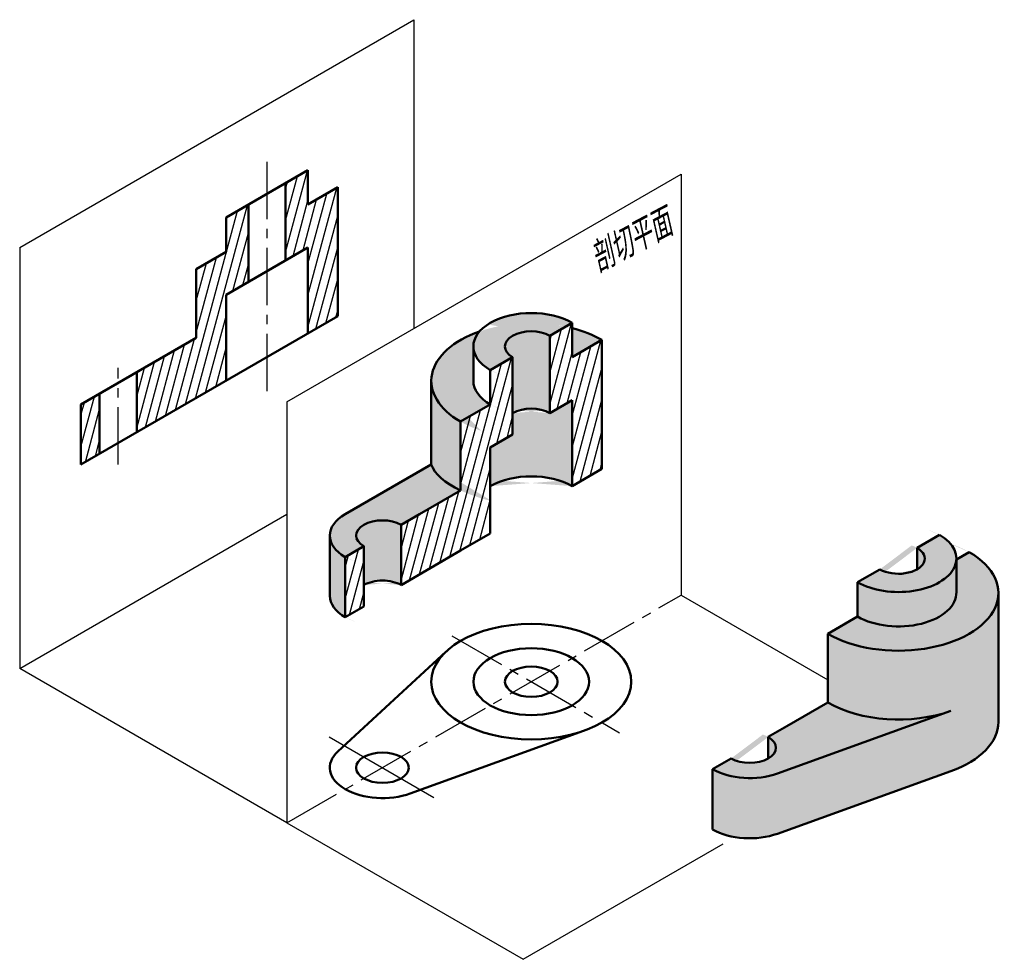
# Model space of a CAD drawing. Header units: millimetres. Extents: x 1116 to 1231, y 99 to 208.
import ezdxf

# ---------------------------------------------------------------- set-up
doc = ezdxf.new("R2010")
doc.units = ezdxf.units.MM
doc.header["$LTSCALE"] = 0.7
doc.linetypes.add('CENTER2', pattern=[28.575000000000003, 19.05, -3.175, 3.175, -3.175])
doc.layers.add('剖面线层', color=7, linetype='Continuous')
doc.layers.add('细实线层', color=7, linetype='Continuous')
for name, color, linetype, lineweight in [('文字层', 227, 'Continuous', 20), ('点画线层', 3, 'CENTER2', 25), ('粗实线层', 7, 'Continuous', 50)]:
    doc.layers.add(name, color=color, linetype=linetype, lineweight=lineweight)
doc.styles.add('工程斜体', font='gbeitc.shx', dxfattribs={"bigfont": 'gbcbig.shx'})
pattern_1 = [(74.99999999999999, (0, 0), (-0.9200443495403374, 0.2465251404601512), [])]

msp = doc.modelspace()

# ---------------------------------------------------------------- hatches: boundary and pattern name
at = {"layer": '剖面线层', "ltscale": 0.5}
h = msp.add_hatch(dxfattribs=at)
h.set_pattern_fill('ANSI31', scale=0.3, angle=30, style=0)
h.set_pattern_definition(pattern_1)
h.paths.add_polyline_path([(1153.055439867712, 188.4670195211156), (1149.591338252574, 186.4670195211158), (1149.591338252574, 190.4670195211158), (1146.993262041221, 188.9670195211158), (1146.993262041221, 179.9670195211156), (1149.591338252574, 181.4670195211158), (1149.591338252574, 171.4670195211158), (1153.055439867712, 173.4670195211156)])
h.paths.add_polyline_path([(1142.663135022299, 186.4670195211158), (1140.065058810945, 184.9670195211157), (1140.065058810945, 180.9670195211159), (1136.600957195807, 178.9670195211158), (1136.600957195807, 170.9670195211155), (1129.672753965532, 166.9670195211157), (1129.672753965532, 159.9670195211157), (1140.065058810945, 165.9670195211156), (1140.065058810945, 175.9670195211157), (1142.663135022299, 177.4670195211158)])
h.paths.add_polyline_path([(1125.34262694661, 164.4670195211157), (1123.177563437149, 163.2170195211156), (1123.177563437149, 156.2170195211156), (1125.34262694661, 157.4670195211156)])
h = msp.add_hatch(color=256, dxfattribs=at)
h.set_gradient(color1=(0, 0, 255), one_color=1, tint=1)
edge = h.paths.add_edge_path()
edge.add_ellipse((1158.265320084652, 147.9590937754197), major_axis=(-6.123724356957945, 0), ratio=0.5773502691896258, start_angle=315.0000000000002, end_angle=404.9999999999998)
edge.add_line((1153.93519306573, 145.4590937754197), (1156.100256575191, 146.7090937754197))
edge.add_ellipse((1158.265320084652, 147.9590937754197), major_axis=(-3.061862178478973, 0), ratio=0.5773502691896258, start_angle=224.9999999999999, end_angle=404.99999999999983, ccw=False)
edge.add_line((1160.430383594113, 149.2090937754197), (1162.595447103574, 150.4590937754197))
edge.add_line((1162.595447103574, 150.4590937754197), (1167.358586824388, 153.2090937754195))
edge.add_ellipse((1175.585828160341, 156.2415793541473), major_axis=(-11.75261252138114, 0.8774919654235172), ratio=0.4192649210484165, start_angle=10.097497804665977, end_angle=47.390663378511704, ccw=False)
edge.add_line((1163.950751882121, 156.2415793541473), (1153.93519306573, 150.4590937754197))
edge = h.paths.add_edge_path()
edge.add_ellipse((1175.585828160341, 165.9590937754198), major_axis=(-6.736096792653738, 0), ratio=0.5773502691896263, start_angle=360, end_angle=404.9999999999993, ccw=False)
edge.add_line((1168.849731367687, 165.9590937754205), (1168.849731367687, 169.9590937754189))
edge.add_ellipse((1175.585828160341, 169.9590937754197), major_axis=(-6.736096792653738, 0), ratio=0.5773502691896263, start_angle=333.25778896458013, end_angle=360, ccw=False)
edge.add_ellipse((1175.58582816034, 165.9590937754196), major_axis=(-11.6350762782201, 0), ratio=0.5773502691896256, start_angle=301.1327865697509, end_angle=404.9999999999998)
edge.add_line((1167.358586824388, 161.2090937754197), (1170.822688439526, 163.2090937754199))
edge = h.paths.add_edge_path()
edge.add_ellipse((1175.585828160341, 169.9590937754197), major_axis=(-3.061862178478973, 0), ratio=0.5773502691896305, start_angle=225.0000000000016, end_angle=404.9999999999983, ccw=False)
edge.add_line((1177.750891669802, 171.2090937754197), (1180.348967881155, 172.7090937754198))
edge.add_ellipse((1175.585828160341, 169.9590937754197), major_axis=(-6.736096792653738, 0), ratio=0.5773502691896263, start_angle=225.0000000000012, end_angle=404.9999999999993)
edge.add_line((1170.822688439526, 167.2090937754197), (1173.42076465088, 168.7090937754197))
edge = h.paths.add_edge_path()
edge.add_ellipse((1175.58582816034, 165.9590937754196), major_axis=(-11.6350762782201, 0), ratio=0.5773502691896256, start_angle=225.0000000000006, end_angle=245.8342567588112)
edge.add_line((1180.348967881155, 172.0879191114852), (1180.348967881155, 168.7090937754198))
edge.add_line((1180.348967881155, 168.7090937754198), (1183.813069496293, 170.7090937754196))
h = msp.add_hatch(dxfattribs=at)
h.set_pattern_fill('ANSI31', scale=0.3, angle=30, style=0)
h.set_pattern_definition(pattern_1)
h.paths.add_polyline_path([(1183.813069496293, 170.7090937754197), (1180.348967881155, 168.7090937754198), (1180.348967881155, 172.7090937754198), (1177.750891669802, 171.2090937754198), (1177.750891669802, 162.2090937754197), (1180.348967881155, 163.7090937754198), (1180.348967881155, 153.7090937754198), (1183.813069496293, 155.7090937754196)])
h.paths.add_polyline_path([(1173.420764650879, 168.7090937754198), (1170.822688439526, 167.2090937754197), (1170.822688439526, 163.2090937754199), (1167.358586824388, 161.2090937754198), (1167.358586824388, 153.2090937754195), (1160.430383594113, 149.2090937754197), (1160.430383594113, 142.2090937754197), (1170.822688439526, 148.2090937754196), (1170.822688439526, 158.2090937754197), (1173.42076465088, 159.7090937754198)])
h.paths.add_polyline_path([(1156.100256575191, 146.7090937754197), (1153.93519306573, 145.4590937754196), (1153.93519306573, 138.4590937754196), (1156.100256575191, 139.7090937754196)])
h = msp.add_hatch(color=256, dxfattribs=at)
h.set_gradient(color1=(0, 0, 255), one_color=1, tint=1)
edge = h.paths.add_edge_path()
edge.add_ellipse((1158.265320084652, 147.9590937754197), major_axis=(-6.123724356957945, 0), ratio=0.5773502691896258, start_angle=360, end_angle=404.99999999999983, ccw=False)
edge.add_line((1152.141595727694, 147.9590937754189), (1152.141595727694, 140.9590937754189))
edge.add_ellipse((1158.265320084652, 140.9590937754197), major_axis=(-6.123724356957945, 0), ratio=0.5773502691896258, start_angle=360, end_angle=404.9999999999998)
edge.add_line((1153.93519306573, 138.4590937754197), (1153.93519306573, 145.4590937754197))
edge = h.paths.add_edge_path()
edge.add_ellipse((1158.265320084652, 147.9590937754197), major_axis=(-3.061862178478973, 0), ratio=0.5773502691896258, start_angle=224.9999999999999, end_angle=404.9999999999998)
edge.add_line((1156.100256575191, 146.7090937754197), (1156.100256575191, 142.2090937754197))
edge.add_ellipse((1158.265320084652, 140.9590937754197), major_axis=(-3.061862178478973, 0), ratio=0.5773502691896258, start_angle=224.9999999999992, end_angle=315.00000000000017, ccw=False)
edge.add_line((1160.430383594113, 142.2090937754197), (1160.430383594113, 149.2090937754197))
edge = h.paths.add_edge_path()
edge.add_line((1180.348967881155, 163.7090937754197), (1177.750891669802, 162.2090937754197))
edge.add_ellipse((1175.585828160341, 160.9590937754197), major_axis=(-3.061862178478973, 0), ratio=0.5773502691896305, start_angle=225.0000000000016, end_angle=315.000000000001)
edge.add_line((1173.42076465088, 162.2090937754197), (1173.42076465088, 159.7090937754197))
edge.add_line((1173.42076465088, 159.7090937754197), (1170.822688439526, 158.2090937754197))
edge.add_line((1170.822688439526, 158.2090937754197), (1170.822688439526, 153.7090937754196))
edge.add_ellipse((1175.585828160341, 150.9590937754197), major_axis=(-6.736096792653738, 0), ratio=0.5773502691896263, start_angle=225.0000000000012, end_angle=315.0000000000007, ccw=False)
edge.add_line((1180.348967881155, 153.7090937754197), (1180.348967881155, 163.7090937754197))
edge = h.paths.add_edge_path()
edge.add_ellipse((1175.585828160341, 169.9590937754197), major_axis=(-3.061862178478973, 0), ratio=0.5773502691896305, start_angle=225.0000000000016, end_angle=404.9999999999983)
edge.add_line((1173.42076465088, 168.7090937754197), (1173.42076465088, 162.2090937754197))
edge.add_ellipse((1175.585828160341, 160.9590937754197), major_axis=(-3.061862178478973, 0), ratio=0.5773502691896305, start_angle=225.0000000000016, end_angle=315.000000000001, ccw=False)
edge.add_line((1177.750891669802, 162.2090937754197), (1177.750891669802, 171.2090937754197))
edge = h.paths.add_edge_path()
edge.add_ellipse((1175.585828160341, 156.2415793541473), major_axis=(-11.75261252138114, 0.8774919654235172), ratio=0.4192649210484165, start_angle=10.09749780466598, end_angle=47.39066337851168)
edge.add_line((1167.358586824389, 153.2090937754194), (1167.358586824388, 161.2090937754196))
edge.add_ellipse((1175.58582816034, 165.9590937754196), major_axis=(-11.6350762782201, 0), ratio=0.5773502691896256, start_angle=360, end_angle=404.99999999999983, ccw=False)
edge.add_line((1163.95075188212, 165.9590937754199), (1163.95075188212, 156.2415793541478))
h = msp.add_hatch(color=256, dxfattribs=at)
h.set_gradient(color1=(0, 0, 255), one_color=1, tint=1, name='INVCURVED')
edge = h.paths.add_edge_path()
edge.add_ellipse((1218.329357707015, 145.2811054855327), major_axis=(-3.061862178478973, 0), ratio=0.5773502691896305, start_angle=44.99999999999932, end_angle=225.0000000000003, ccw=False)
edge.add_line((1216.164294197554, 144.0311054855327), (1213.5662179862, 142.5311054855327))
edge.add_ellipse((1218.329357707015, 145.2811054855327), major_axis=(-6.736096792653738, 0), ratio=0.5773502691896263, start_angle=44.99999999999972, end_angle=225)
edge.add_line((1223.092497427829, 148.0311054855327), (1220.494421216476, 146.5311054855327))
edge = h.paths.add_edge_path(flags=17)
edge.add_ellipse((1218.329357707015, 145.2811054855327), major_axis=(-3.061862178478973, 0), ratio=0.5773502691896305, start_angle=134.9999999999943, end_angle=225.0000000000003)
edge.add_line((1220.494421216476, 146.5311054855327), (1220.494421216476, 144.0311054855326))
edge = h.paths.add_edge_path()
edge.add_ellipse((1218.329357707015, 141.2811054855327), major_axis=(-11.6350762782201, 0), ratio=0.5773502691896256, start_angle=44.99999999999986, end_angle=225)
edge.add_line((1226.556599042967, 146.0311054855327), (1225.06537687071, 145.1701479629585))
edge.add_line((1225.06537687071, 145.1701479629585), (1225.062714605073, 141.3920181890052))
edge.add_ellipse((1218.329357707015, 141.2811054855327), major_axis=(-6.736096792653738, 0), ratio=0.5773502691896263, start_angle=44.999999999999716, end_angle=181.6342373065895, ccw=False)
edge.add_line((1213.5662179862, 138.5311054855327), (1210.102116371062, 136.5311054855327))
edge = h.paths.add_edge_path()
edge.add_ellipse((1218.329357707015, 133.2811054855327), major_axis=(-11.6350762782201, 0), ratio=0.5773502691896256, start_angle=44.99999999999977, end_angle=121.59635948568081, ccw=False)
edge.add_line((1210.102116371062, 128.5311054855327), (1205.338976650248, 125.7811054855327))
edge.add_line((1205.338976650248, 125.7811054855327), (1203.173913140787, 124.5311054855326))
edge.add_ellipse((1201.008849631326, 123.2811054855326), major_axis=(-3.061862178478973, 0), ratio=0.5773502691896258, start_angle=45.00000000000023, end_angle=224.9999999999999, ccw=False)
edge.add_line((1198.843786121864, 122.0311054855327), (1196.678722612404, 120.7811054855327))
edge.add_ellipse((1201.008849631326, 123.2811054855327), major_axis=(-6.123724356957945, 0), ratio=0.5773502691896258, start_angle=45.00000000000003, end_angle=121.9978074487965)
edge.add_line((1204.253730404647, 120.2827309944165), (1224.425344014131, 127.5593938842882))
h = msp.add_hatch(color=256, dxfattribs=at)
h.set_gradient(color1=(0, 0, 255), one_color=1, tint=1, name='INVCURVED')
edge = h.paths.add_edge_path()
edge.add_ellipse((1218.329357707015, 126.2811054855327), major_axis=(-11.6350762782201, 0), ratio=0.5773502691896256, start_angle=121.5963594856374, end_angle=180)
edge.add_line((1229.964433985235, 126.2811054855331), (1229.964433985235, 141.2811054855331))
edge.add_ellipse((1218.329357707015, 141.2811054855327), major_axis=(-11.6350762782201, 0), ratio=0.5773502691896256, start_angle=44.99999999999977, end_angle=180, ccw=False)
edge.add_line((1210.102116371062, 136.5311054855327), (1210.102116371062, 128.5311054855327))
edge.add_ellipse((1218.329357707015, 133.2811054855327), major_axis=(-11.6350762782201, 0), ratio=0.5773502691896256, start_angle=44.99999999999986, end_angle=121.5963594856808)
edge.add_line((1224.425344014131, 127.5593938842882), (1204.253730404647, 120.2827309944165))
edge.add_ellipse((1201.008849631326, 123.2811054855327), major_axis=(-6.123724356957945, 0), ratio=0.5773502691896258, start_angle=45.000000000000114, end_angle=121.9978074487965, ccw=False)
edge.add_line((1196.678722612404, 120.7811054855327), (1196.678722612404, 113.7811054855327))
edge.add_ellipse((1201.008849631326, 116.2811054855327), major_axis=(-6.123724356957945, 0), ratio=0.5773502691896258, start_angle=45.00000000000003, end_angle=121.9978074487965)
edge.add_line((1204.253730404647, 113.2827309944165), (1224.425344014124, 120.5593938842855))
edge = h.paths.add_edge_path()
edge.add_ellipse((1218.329357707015, 145.2811054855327), major_axis=(-6.736096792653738, 0), ratio=0.5773502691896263, start_angle=44.999999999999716, end_angle=178.3417582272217, ccw=False)
edge.add_line((1213.5662179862, 142.5311054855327), (1213.5662179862, 138.5311054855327))
edge.add_ellipse((1218.329357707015, 141.2811054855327), major_axis=(-6.736096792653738, 0), ratio=0.5773502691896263, start_angle=44.99999999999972, end_angle=181.6342373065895)
edge.add_line((1225.062714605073, 141.3920181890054), (1225.06537687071, 145.1701479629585))
edge.add_line((1225.06537687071, 145.1701479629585), (1225.062633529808, 145.1685640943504))
edge = h.paths.add_edge_path()
edge.add_ellipse((1218.329357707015, 145.2811054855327), major_axis=(-3.061862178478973, 0), ratio=0.5773502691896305, start_angle=134.9999999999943, end_angle=225.0000000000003)
edge.add_line((1220.494421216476, 146.5311054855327), (1220.494421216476, 144.0311054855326))
at = {"layer": '粗实线层', "ltscale": 0.5}
h = msp.add_hatch(color=256, dxfattribs=at)
h.set_gradient(color1=(0, 0, 255), one_color=1, tint=1)
edge = h.paths.add_edge_path()
edge.add_ellipse((1201.008849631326, 123.2811054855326), major_axis=(-3.061862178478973, 0), ratio=0.5773502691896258, start_angle=135.0000000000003, end_angle=224.9999999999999)
edge.add_line((1203.173913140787, 124.5311054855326), (1203.173913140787, 122.0311054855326))

# ---------------------------------------------------------------- linework, layer by layer
at = {"layer": '点画线层', "color": 7, "ltscale": 0.5}
for p, q in [((1144.82819853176, 191.4334883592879), (1144.82819853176, 164.3620532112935)), ((1127.507690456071, 156.2268214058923), (1127.507690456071, 167.4620635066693)), ((1147.145083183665, 114.5388220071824), (1193.037622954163, 141.0348921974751)), ((1166.352622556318, 136.2898875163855), (1185.8718964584, 125.0204294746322))]:
    msp.add_line(p, q, dxfattribs=at)
at = {"layer": '粗实线层', "color": 7, "ltscale": 0.5}
for p, q in [((1149.591338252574, 190.4670195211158), (1140.065058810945, 184.9670195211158)), ((1149.591338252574, 186.4670195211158), (1149.591338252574, 190.4670195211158)), ((1146.993262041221, 188.9670195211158), (1146.993262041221, 179.9670195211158)), ((1149.591338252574, 186.4670195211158), (1153.055439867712, 188.4670195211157)), ((1153.055439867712, 173.4670195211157), (1153.055439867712, 188.4670195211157)), ((1142.663135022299, 177.4670195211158), (1142.663135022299, 186.4670195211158)), ((1140.065058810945, 184.9670195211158), (1140.065058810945, 180.9670195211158)), ((1149.591338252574, 181.4670195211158), (1140.065058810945, 175.9670195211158)), ((1149.591338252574, 171.4670195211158), (1149.591338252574, 181.4670195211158)), ((1140.065058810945, 180.9670195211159), (1136.600957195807, 178.9670195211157)), ((1136.600957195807, 178.9670195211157), (1136.600957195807, 170.9670195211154)), ((1140.065058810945, 175.9670195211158), (1140.065058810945, 165.9670195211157)), ((1123.177563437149, 156.2170195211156), (1153.055439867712, 173.4670195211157)), ((1177.750891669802, 171.2090937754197), (1180.348967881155, 172.7090937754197)), ((1180.348967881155, 172.7090937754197), (1180.348967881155, 168.7090937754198)), ((1136.600957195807, 170.9670195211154), (1123.177563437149, 163.2170195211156)), ((1177.750891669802, 162.2090937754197), (1177.750891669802, 171.2090937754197)), ((1168.849731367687, 165.9590937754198), (1168.849731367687, 169.9590937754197)), ((1183.813069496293, 170.7090937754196), (1180.348967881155, 168.7090937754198)), ((1183.813069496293, 170.7090937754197), (1183.813069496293, 155.7090937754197)), ((1173.42076465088, 168.7090937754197), (1170.822688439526, 167.2090937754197)), ((1173.42076465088, 159.7090937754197), (1173.42076465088, 168.7090937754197)), ((1129.672753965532, 166.9670195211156), (1129.672753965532, 159.9670195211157)), ((1170.822688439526, 167.2090937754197), (1170.822688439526, 163.2090937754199)), ((1163.95075188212, 156.2415793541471), (1163.95075188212, 165.9590937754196)), ((1125.34262694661, 157.4670195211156), (1125.34262694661, 164.4670195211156)), ((1123.177563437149, 156.2170195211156), (1123.177563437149, 163.2170195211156)), ((1170.822688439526, 163.2090937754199), (1167.358586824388, 161.2090937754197)), ((1177.750891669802, 162.2090937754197), (1180.348967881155, 163.7090937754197)), ((1180.348967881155, 153.7090937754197), (1180.348967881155, 163.7090937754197)), ((1167.358586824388, 161.2090937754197), (1167.358586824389, 153.2090937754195)), ((1173.42076465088, 159.7090937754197), (1170.822688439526, 158.2090937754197)), ((1170.822688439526, 148.2090937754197), (1170.822688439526, 158.2090937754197)), ((1153.93519306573, 150.4590937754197), (1163.950751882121, 156.2415793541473)), ((1180.348967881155, 153.7090937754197), (1183.813069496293, 155.7090937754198)), ((1162.595447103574, 150.4590937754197), (1167.358586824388, 153.2090937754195)), ((1160.430383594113, 149.2090937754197), (1162.595447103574, 150.4590937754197)), ((1160.430383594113, 149.2090937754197), (1160.430383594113, 142.2090937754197)), ((1152.141595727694, 147.9590937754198), (1152.141595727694, 140.9590937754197)), ((1170.822688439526, 148.2090937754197), (1167.358586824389, 146.2090937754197)), ((1223.092497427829, 148.0311054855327), (1220.494421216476, 146.5311054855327)), ((1156.100256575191, 146.7090937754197), (1153.93519306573, 145.4590937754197)), ((1156.100256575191, 146.7090937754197), (1156.100256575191, 139.7090937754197)), ((1167.358586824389, 146.2090937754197), (1160.430383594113, 142.2090937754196)), ((1220.494421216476, 146.5311054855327), (1220.494421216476, 144.0311054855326)), ((1226.556599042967, 146.0311054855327), (1225.062633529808, 145.1685640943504)), ((1153.93519306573, 145.4590937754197), (1153.93519306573, 138.4590937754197)), ((1225.062714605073, 141.3920181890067), (1225.065453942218, 145.2795232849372)), ((1216.164294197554, 144.0311054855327), (1213.5662179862, 142.5311054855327)), ((1213.5662179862, 142.5311054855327), (1213.5662179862, 138.5311054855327)), ((1229.964433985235, 141.2811054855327), (1229.964433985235, 126.2811054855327)), ((1156.100256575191, 139.7090937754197), (1153.93519306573, 138.4590937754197)), ((1213.5662179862, 138.5311054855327), (1210.102116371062, 136.5311054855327)), ((1210.102116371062, 136.5311054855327), (1210.102116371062, 128.5311054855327)), ((1165.675532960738, 134.4786131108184), (1153.071983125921, 122.8325265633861)), ((1205.338976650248, 125.7811054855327), (1210.102116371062, 128.5311054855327)), ((1224.425344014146, 127.5593938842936), (1204.253730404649, 120.2827309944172)), ((1181.681814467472, 125.2373821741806), (1161.510200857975, 117.9607192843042)), ((1203.173913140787, 124.5311054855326), (1205.338976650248, 125.7811054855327)), ((1196.678722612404, 120.7811054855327), (1198.843786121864, 122.0311054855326)), ((1196.678722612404, 120.7811054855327), (1196.678722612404, 113.7811054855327)), ((1224.425344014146, 120.5593938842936), (1204.253730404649, 113.2827309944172))]:
    msp.add_line(p, q, dxfattribs=at)
at = {"layer": '粗实线层', "ltscale": 0.5}
msp.add_line((1203.173913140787, 124.5311054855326), (1203.173913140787, 122.0311054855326), dxfattribs=at)
at = {"layer": '粗实线层', "color": 7, "ltscale": 0.5}
for centre, major_axis, ratio, start_param, end_param in [((1175.585828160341, 169.9590937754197), (-6.736096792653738, 0), 0.5773502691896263, 3.926990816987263, 7.068583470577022), ((1175.585828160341, 169.9590937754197), (-3.061862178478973, 0), 0.5773502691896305, 3.926990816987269, 7.068583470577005), ((1175.58582816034, 165.9590937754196), (-11.6350762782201, 0), 0.5773502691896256, 3.926990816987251, 4.290617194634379), ((1175.58582816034, 165.9590937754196), (-11.6350762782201, 0), 0.5773502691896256, 5.255758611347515, 7.068583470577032), ((1175.585828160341, 165.9590937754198), (-6.736096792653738, 0), 0.5773502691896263, 6.283185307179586, 7.068583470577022), ((1175.585828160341, 160.9590937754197), (-3.061862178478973, 0), 0.5773502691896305, 3.926990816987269, 5.497787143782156), ((1175.585828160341, 156.2415793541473), (-11.75261252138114, 0.8774919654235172), 0.4192649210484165, 0.1762345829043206, 0.8271231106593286), ((1175.585828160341, 150.9590937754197), (-6.736096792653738, 0), 0.5773502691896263, 3.926990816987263, 5.49778714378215), ((1158.265320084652, 147.9590937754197), (-6.123724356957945, 0), 0.5773502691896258, 5.497787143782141, 7.068583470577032), ((1158.265320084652, 147.9590937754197), (-3.061862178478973, 0), 0.5773502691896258, 3.926990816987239, 7.068583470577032), ((1218.329357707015, 145.2811054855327), (-6.736096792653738, 0), 0.5773502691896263, 0.7853981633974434, 3.926990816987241), ((1218.329357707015, 141.2811054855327), (-11.6350762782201, 0), 0.5773502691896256, 0.785398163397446, 3.926990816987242), ((1218.329357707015, 145.2811054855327), (-3.061862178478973, 0), 0.5773502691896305, 0.7853981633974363, 3.926990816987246), ((1158.265320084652, 140.9590937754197), (-3.061862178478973, 0), 0.5773502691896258, 3.926990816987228, 5.497787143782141), ((1158.265320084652, 140.9590937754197), (-6.123724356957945, 0), 0.5773502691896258, 6.283185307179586, 7.068583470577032), ((1218.329357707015, 141.2811054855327), (-6.736096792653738, 0), 0.5773502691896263, 0.7853981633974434, 3.170115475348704), ((1218.329357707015, 133.2811054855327), (-11.6350762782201, 0), 0.5773502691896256, 0.785398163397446, 2.122256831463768), ((1218.329357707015, 126.2811054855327), (-11.6350762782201, 0), 0.5773502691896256, 2.122256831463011, 3.141592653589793), ((1201.008849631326, 123.2811054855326), (-3.061862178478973, 0), 0.5773502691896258, 0.7853981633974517, 3.926990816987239), ((1158.265320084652, 120.9590937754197), (-6.123724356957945, 0), 0.5773502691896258, 5.724718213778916, 8.41244872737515), ((1201.008849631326, 123.2811054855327), (-6.123724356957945, 0), 0.5773502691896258, 0.7853981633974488, 2.129263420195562), ((1201.008849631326, 116.2811054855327), (-6.123724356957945, 0), 0.5773502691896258, 0.7853981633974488, 2.129263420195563)]:
    msp.add_ellipse(centre, major_axis=major_axis, ratio=ratio, start_param=start_param, end_param=end_param, dxfattribs=at)
for centre, major_axis, ratio in [((1175.585828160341, 130.9590937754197), (-11.6350762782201, 0), 0.5773502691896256), ((1175.585828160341, 130.9590937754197), (-6.736096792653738, 0), 0.5773502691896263), ((1175.585828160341, 130.9590937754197), (-3.061862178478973, 0), 0.5773502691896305), ((1158.265320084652, 120.9590937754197), (-3.061862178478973, 0), 0.5773502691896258)]:
    msp.add_ellipse(centre, major_axis=major_axis, ratio=ratio, dxfattribs=at)
at = {"layer": '细实线层', "color": 7, "ltscale": 0.5}
for p, q in [((1116.046263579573, 181.4699067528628), (1161.938803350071, 207.9659769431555)), ((1161.938803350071, 207.9659769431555), (1161.938803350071, 172.0561532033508)), ((1147.145083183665, 163.5149948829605), (1193.037622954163, 190.0110650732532)), ((1193.037622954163, 190.0110650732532), (1193.037622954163, 141.0348921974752)), ((1116.046263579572, 181.4699067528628), (1116.046263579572, 132.4937338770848)), ((1147.145083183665, 163.5149948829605), (1147.145083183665, 114.5388220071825)), ((1116.046263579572, 132.4937338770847), (1147.145083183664, 150.4486457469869)), ((1193.037622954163, 141.0348921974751), (1210.102116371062, 131.1827023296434)), ((1147.145083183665, 114.5388220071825), (1116.046263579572, 132.4937338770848)), ((1152.054231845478, 124.5450672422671), (1164.24038318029, 117.5093894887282)), ((1147.145083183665, 114.5388220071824), (1174.629138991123, 98.67089498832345)), ((1174.629138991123, 98.67089498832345), (1197.905107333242, 112.1092815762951))]:
    msp.add_line(p, q, dxfattribs=at)

# ---------------------------------------------------------------- texts
at = {"layer": '文字层', "color": 7, "ltscale": 0.5, "insert": (1181.800909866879, 181.3924316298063), "char_height": 3.5, "width": 10.21147635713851, "attachment_point": 1, "rotation": 27.831275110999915, "style": '工程斜体'}
msp.add_mtext('剖切平面', dxfattribs=at)

doc.saveas('drawing.dxf')
